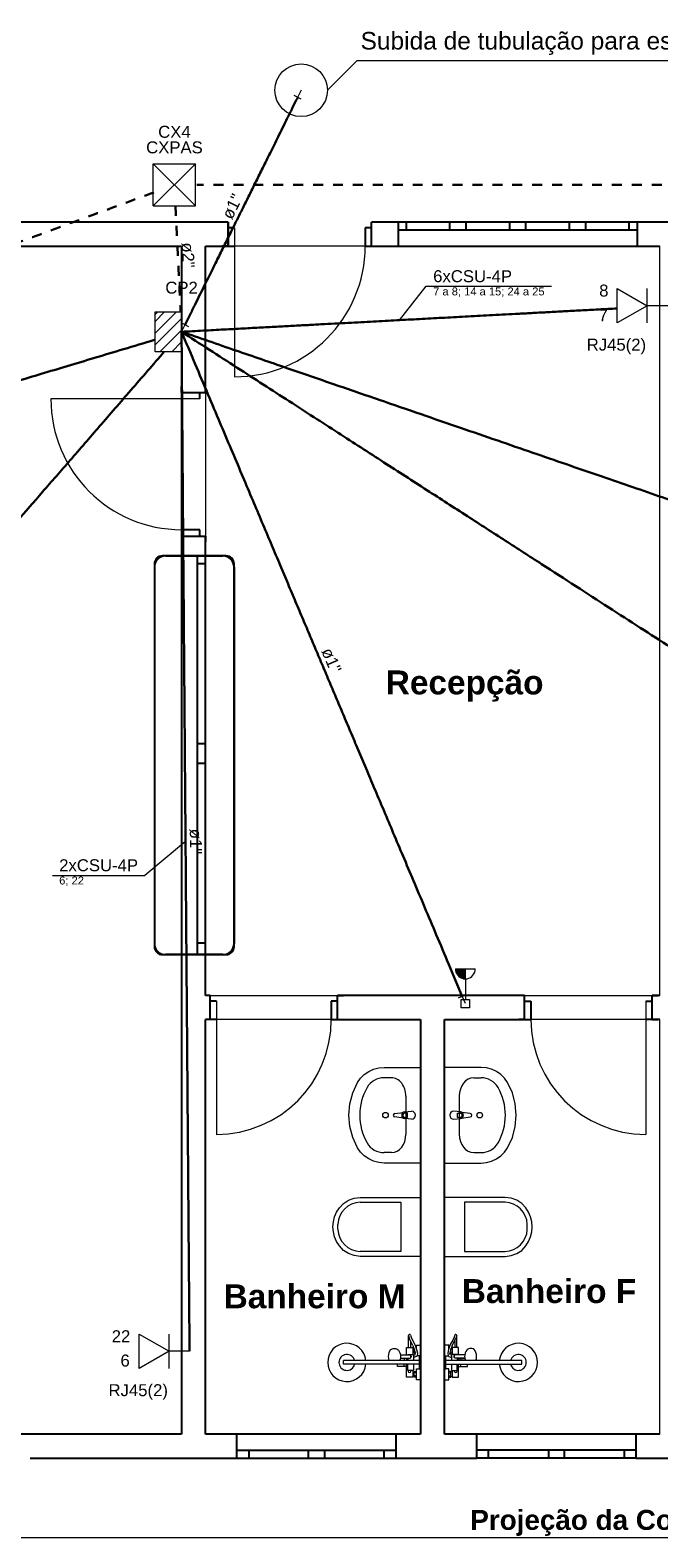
# Model space of a CAD drawing. Header units: millimetres. Extents: x 55082 to 85113, y -5867 to -946.
# Tile 63 of 77: x 80461 to 80855, y -5318 to -4373. Entities that reach past the tile are written whole.
import ezdxf

# ---------------------------------------------------------------- set-up
doc = ezdxf.new("R2010")
doc.units = ezdxf.units.MM
doc.header["$MEASUREMENT"] = 0
doc.linetypes.add('JIS_02_1.2', pattern=[0.25, 0.125, -0.125])
for name, color, linetype, lineweight in [('CE-Condutos', 5, 'Continuous', 30), ('CE-Conexões', 9, 'Continuous', 5), ('CE-Textos conduto', 7, 'Continuous', 5), ('CE-Textos fios', 7, 'Continuous', 5), ('FINA', 8, 'Continuous', 5), ('HIDRO', 251, 'Continuous', 13), ('Nível 1', 7, 'Continuous', 5), ('P-SIMBOL', 5, 'Continuous', 20), ('Textos', 7, 'Continuous', 5)]:
    doc.layers.add(name, color=color, linetype=linetype, lineweight=lineweight)
doc.styles.add('Arial', font='arial.ttf')
doc.styles.add('ArialN', font='arialbd.ttf')

msp = doc.modelspace()

# ---------------------------------------------------------------- hatches: boundary and pattern name
at = {"layer": 'P-SIMBOL', "linetype": 'Continuous'}
msp.add_hatch(color=256, dxfattribs=at).paths.add_polyline_path([(80733.7, -4967.68), (80733.7, -4967.68), (80733.7, -4961.43), (80733.7, -4961.43), (80727.45, -4961.43), (80727.56, -4962.57), (80727.89, -4963.71), (80728.33, -4964.66), (80728.81, -4965.32), (80729.43, -4965.86), (80730.27, -4966.6), (80731.26, -4967.11), (80732.28, -4967.47)])

# ---------------------------------------------------------------- linework, layer by layer
for p, q in [((80584.87, -4493.18), (80170.68, -4493.18)), ((80584.87, -4493.18), (80581.17, -4493.18)), ((80584.87, -4508.18), (80584.87, -4493.18)), ((80584.87, -4493.18), (80584.87, -4508.18)), ((80588.87, -4496.68), (80584.87, -4496.68)), ((80674.87, -4496.68), (80670.87, -4496.68)), ((80670.87, -4496.68), (80670.87, -4508.18)), ((80674.87, -4508.18), (80674.87, -4493.18)), ((80674.87, -4508.18), (80674.87, -4493.18)), ((81548.83, -4493.18), (80674.87, -4493.18)), ((80691.51, -4493.18), (80691.51, -4508.18)), ((80691.51, -4493.18), (80691.51, -4508.18)), ((80841.51, -4498.18), (80691.51, -4498.18)), ((80696.51, -4493.18), (80696.51, -4498.18)), ((80724.01, -4498.18), (80724.01, -4493.18)), ((80734.01, -4493.18), (80734.01, -4498.18)), ((80761.51, -4498.18), (80761.51, -4493.18)), ((80771.51, -4493.18), (80771.51, -4498.18)), ((80799.01, -4498.18), (80799.01, -4493.18)), ((80809.01, -4493.18), (80809.01, -4498.18)), ((80836.51, -4498.18), (80836.51, -4493.18)), ((80841.51, -4493.18), (80841.51, -4508.18)), ((80841.51, -4493.18), (80841.51, -4508.18)), ((80555.64, -4508.18), (80555.64, -4604.04)), ((80570.64, -4600.04), (80570.64, -4508.18)), ((80584.87, -4508.18), (80581.17, -4508.18)), ((80670.92, -4508.18), (80841.51, -4508.18)), ((80674.87, -4508.18), (80678.57, -4508.18)), ((80555.64, -4600.04), (80555.64, -4596.34)), ((80555.64, -4600.04), (80570.64, -4600.04)), ((80555.64, -4600.04), (80570.64, -4600.04)), ((80567.14, -4604.04), (80567.14, -4600.04)), ((80570.64, -4600.04), (80570.64, -4596.34)), ((80567.14, -4686.04), (80555.64, -4686.04)), ((80555.64, -4686.04), (80555.64, -4702.55)), ((80567.14, -4690.04), (80567.14, -4686.04)), ((80555.64, -4690.04), (80555.64, -4693.74)), ((80555.64, -4690.04), (80570.64, -4690.04)), ((80555.64, -4690.04), (80570.64, -4690.04)), ((80570.64, -4690.04), (80570.64, -4693.74)), ((80545.61, -4702.5), (80581.61, -4702.5)), ((80570.64, -4702.55), (80555.64, -4702.55)), ((80570.64, -4702.55), (80555.64, -4702.55)), ((80555.64, -4702.55), (80555.64, -5253.18)), ((80565.64, -4952.55), (80565.64, -4702.55)), ((80570.64, -4707.55), (80565.64, -4707.55)), ((80538.61, -4709.5), (80538.61, -4945.5)), ((80588.61, -4709.5), (80588.61, -4945.5)), ((80565.64, -4820.05), (80570.64, -4820.05)), ((80570.64, -4832.55), (80565.64, -4832.55)), ((80581.61, -4952.5), (80545.61, -4952.5)), ((80570.64, -4952.55), (80555.64, -4952.55)), ((80570.64, -4952.55), (80555.64, -4952.55)), ((80565.64, -4945.05), (80570.64, -4945.05)), ((80573.58, -4978.18), (80570.64, -4978.18)), ((80573.58, -4978.18), (80570.64, -4978.18)), ((80573.58, -4993.18), (80573.58, -4978.18)), ((80573.58, -4993.18), (80573.58, -4978.18)), ((80577.58, -4981.68), (80573.58, -4981.68)), ((80653.58, -4981.68), (80649.58, -4981.68)), ((80649.58, -4981.68), (80649.58, -4993.18)), ((80653.58, -4978.18), (80657.28, -4978.18)), ((80653.58, -4993.18), (80653.58, -4978.18)), ((80653.58, -4993.18), (80653.58, -4978.18)), ((80770.81, -4978.18), (80653.58, -4978.18)), ((80770.86, -4978.18), (80767.16, -4978.18)), ((80770.86, -4993.18), (80770.86, -4978.18)), ((80770.86, -4993.18), (80770.86, -4978.18)), ((80770.86, -4981.68), (80774.86, -4981.68)), ((80774.86, -4981.68), (80774.86, -4993.18)), ((80846.86, -4981.68), (80850.86, -4981.68)), ((80850.86, -4978.18), (80854.56, -4978.18)), ((80850.86, -4993.18), (80850.86, -4978.18)), ((80850.86, -4993.18), (80850.86, -4978.18)), ((80573.58, -4993.18), (80570.64, -4993.18)), ((80577.58, -4993.18), (80570.64, -4993.18)), ((80649.58, -4993.18), (80705.64, -4993.18)), ((80653.58, -4993.18), (80657.28, -4993.18)), ((80770.86, -4993.18), (80767.16, -4993.18)), ((80855.64, -4993.18), (80846.86, -4993.18)), ((80850.86, -4993.18), (80854.56, -4993.18)), ((80555.64, -5253.18), (80105.64, -5253.18)), ((80705.64, -5253.18), (80570.64, -5253.18)), ((80590.27, -5268.18), (80590.27, -5253.18)), ((80590.27, -5268.18), (80590.27, -5253.18)), ((80690.27, -5268.18), (80690.27, -5253.18)), ((80690.27, -5268.18), (80690.27, -5253.18)), ((80740.8, -5268.18), (80740.8, -5253.18)), ((80840.8, -5253.18), (80740.8, -5253.18)), ((80740.8, -5268.18), (80740.8, -5253.18)), ((80840.8, -5268.18), (80840.8, -5253.18)), ((80840.8, -5268.18), (80840.8, -5253.18)), ((80590.27, -5263.18), (80690.27, -5263.18)), ((80597.77, -5263.18), (80597.77, -5268.18)), ((80635.27, -5268.18), (80635.27, -5263.18)), ((80645.27, -5263.18), (80645.27, -5268.18)), ((80682.77, -5268.18), (80682.77, -5263.18)), ((80840.8, -5263.18), (80740.8, -5263.18)), ((80748.3, -5268.18), (80748.3, -5263.18)), ((80785.8, -5263.18), (80785.8, -5268.18)), ((80795.8, -5268.18), (80795.8, -5263.18)), ((80833.3, -5263.18), (80833.3, -5268.18)), ((80590.27, -5268.18), (80740.8, -5268.18)), ((80840.8, -5268.18), (80740.8, -5268.18))]:
    msp.add_line(p, q)
for points in [[(80430.68, -4508.18), (80555.64, -4508.18)], [(80570.64, -4508.18), (80588.87, -4508.18)], [(80841.51, -4508.18), (80855.64, -4508.18)], [(80570.64, -4702.55), (80570.64, -4690.04)], [(80570.64, -4978.18), (80570.64, -4702.55)], [(80855.64, -4978.18), (80850.86, -4978.18)], [(80570.64, -5253.18), (80570.64, -4993.18)], [(80705.64, -4993.18), (80705.64, -5253.18)], [(80720.64, -5253.18), (80720.64, -4993.18)], [(80720.64, -4993.18), (80774.86, -4993.18)], [(80740.8, -5253.18), (80720.64, -5253.18)], [(80855.64, -5253.18), (80840.8, -5253.18)], [(80460.64, -5268.18), (80590.27, -5268.18)], [(80840.8, -5268.18), (80932.9, -5268.18)]]:
    msp.add_lwpolyline(points)
msp.add_lwpolyline([(80538.61, -4707.5), (80538.61, -4947.5, 0.414214), (80543.61, -4952.5), (80543.61, -4952.5), (80583.61, -4952.5, 0.414214), (80588.61, -4947.5), (80588.61, -4947.5), (80588.61, -4707.5, 0.414214), (80583.61, -4702.5), (80583.61, -4702.5), (80543.61, -4702.5, 0.414214), (80538.61, -4707.5), (80538.61, -4707.5)], format="xyb")
for centre, start, end in [((80545.61, -4709.5), 90, 180), ((80581.61, -4709.5), 0, 90), ((80545.61, -4945.5), 180, 270), ((80581.61, -4945.5), 270, 0)]:
    msp.add_arc(centre, 7, start, end)
at = {"layer": 'CE-Condutos', "linetype": 'Continuous', "ltscale": 50}
for points in [[(80557.85, -4557.5), (80561.2, -4550.74), (80564.35, -4544.39), (80567.3, -4538.43), (80570.08, -4532.82), (80572.69, -4527.54), (80575.16, -4522.57), (80577.5, -4517.85), (80579.71, -4513.38), (80581.83, -4509.12), (80583.85, -4505.03), (80585.8, -4501.09), (80587.7, -4497.27), (80589.54, -4493.54), (80591.36, -4489.87), (80593.17, -4486.24), (80594.97, -4482.6), (80596.79, -4478.93), (80598.64, -4475.2), (80600.53, -4471.38), (80602.48, -4467.44), (80604.51, -4463.35), (80606.62, -4459.09), (80608.84, -4454.62), (80611.17, -4449.91), (80613.64, -4444.93), (80616.25, -4439.65), (80619.03, -4434.04), (80621.99, -4428.08), (80625.13, -4421.73), (80628.49, -4414.97)], [(80555.64, -4561.96), (80569.33, -4561.23), (80582.2, -4560.54), (80594.31, -4559.89), (80605.7, -4559.28), (80616.45, -4558.7), (80626.59, -4558.16), (80636.18, -4557.65), (80645.27, -4557.16), (80653.93, -4556.7), (80662.2, -4556.26), (80670.13, -4555.83), (80677.79, -4555.42), (80685.22, -4555.03), (80692.47, -4554.64), (80699.61, -4554.25), (80706.68, -4553.88), (80713.74, -4553.5), (80720.85, -4553.12), (80728.05, -4552.73), (80735.4, -4552.34), (80742.96, -4551.94), (80750.77, -4551.52), (80758.89, -4551.08), (80767.38, -4550.63), (80776.29, -4550.15), (80785.67, -4549.65), (80795.58, -4549.12), (80806.06, -4548.56), (80817.18, -4547.96), (80828.99, -4547.33)], [(80555.64, -4561.96), (80555.88, -4592.88), (80556.11, -4621.81), (80556.32, -4648.89), (80556.52, -4674.27), (80556.7, -4698.09), (80556.88, -4720.49), (80557.05, -4741.61), (80557.2, -4761.59), (80557.35, -4780.58), (80557.49, -4798.71), (80557.63, -4816.14), (80557.76, -4832.99), (80557.89, -4849.42), (80558.01, -4865.57), (80558.14, -4881.57), (80558.27, -4897.58), (80558.39, -4913.73), (80558.52, -4930.16), (80558.65, -4947.01), (80558.79, -4964.44), (80558.93, -4982.57), (80559.08, -5001.56), (80559.23, -5021.54), (80559.4, -5042.66), (80559.58, -5065.06), (80559.76, -5088.87), (80559.96, -5114.25), (80560.17, -5141.34), (80560.4, -5170.27), (80560.64, -5201.19)], [(80555.64, -4561.96), (80590.55, -4584.47), (80623.24, -4605.55), (80653.87, -4625.3), (80682.59, -4643.82), (80709.56, -4661.21), (80734.94, -4677.57), (80758.88, -4693.01), (80781.54, -4707.62), (80803.07, -4721.51), (80823.64, -4734.77), (80843.39, -4747.51), (80862.5, -4759.82), (80881.1, -4771.82), (80899.37, -4783.6), (80917.45, -4795.26), (80935.5, -4806.9), (80953.68, -4818.62), (80972.14, -4830.53), (80991.05, -4842.72), (81010.56, -4855.3), (81030.82, -4868.36), (81051.99, -4882.02), (81074.24, -4896.36), (81097.71, -4911.49), (81122.55, -4927.51), (81148.94, -4944.53), (81177.03, -4962.64), (81206.96, -4981.94), (81238.9, -5002.54), (81273.01, -5024.53)], [(80555.64, -4561.96), (80589.75, -4573.7), (80621.68, -4584.68), (80651.58, -4594.97), (80679.6, -4604.61), (80705.91, -4613.67), (80730.65, -4622.18), (80753.99, -4630.21), (80776.07, -4637.81), (80797.05, -4645.03), (80817.09, -4651.93), (80836.35, -4658.55), (80854.97, -4664.96), (80873.12, -4671.2), (80890.94, -4677.34), (80908.6, -4683.41), (80926.25, -4689.49), (80944.05, -4695.61), (80962.14, -4701.84), (80980.69, -4708.22), (80999.85, -4714.81), (81019.78, -4721.67), (81040.63, -4728.84), (81062.55, -4736.39), (81085.71, -4744.36), (81110.26, -4752.8), (81136.34, -4761.78), (81164.13, -4771.34), (81193.77, -4781.54), (81225.41, -4792.43), (81259.22, -4804.06)], [(80555.64, -4561.96), (80564.19, -4582.19), (80572.2, -4601.13), (80579.7, -4618.87), (80586.73, -4635.5), (80593.33, -4651.11), (80599.53, -4665.8), (80605.39, -4679.65), (80610.93, -4692.76), (80616.2, -4705.22), (80621.23, -4717.12), (80626.06, -4728.55), (80630.73, -4739.61), (80635.29, -4750.38), (80639.76, -4760.95), (80644.19, -4771.43), (80648.61, -4781.89), (80653.07, -4792.44), (80657.6, -4803.16), (80662.24, -4814.15), (80667.04, -4825.49), (80672.02, -4837.28), (80677.23, -4849.61), (80682.71, -4862.57), (80688.49, -4876.25), (80694.62, -4890.75), (80701.13, -4906.15), (80708.06, -4922.55), (80715.46, -4940.04), (80723.35, -4958.71), (80731.78, -4978.65)], [(80544.82, -4574.42), (80523.84, -4598.59), (80504.18, -4621.23), (80485.76, -4642.45), (80468.46, -4662.37), (80452.2, -4681.1), (80436.89, -4698.74), (80422.41, -4715.42), (80408.68, -4731.23), (80395.6, -4746.3), (80383.07, -4760.72), (80371.01, -4774.62), (80359.3, -4788.11), (80347.86, -4801.28), (80336.59, -4814.27), (80325.39, -4827.17), (80314.17, -4840.09), (80302.83, -4853.16), (80291.27, -4866.47), (80279.4, -4880.14), (80267.12, -4894.29), (80254.33, -4909.01), (80240.94, -4924.43), (80226.86, -4940.66), (80211.98, -4957.79), (80196.21, -4975.96), (80179.46, -4995.26), (80161.62, -5015.8), (80142.6, -5037.71), (80122.31, -5061.08), (80100.64, -5086.04)], [(80538.64, -4567.06), (80519.23, -4572.88), (80500.98, -4578.35), (80483.8, -4583.5), (80467.61, -4588.35), (80452.34, -4592.94), (80437.9, -4597.27), (80424.2, -4601.37), (80411.19, -4605.28), (80398.76, -4609), (80386.84, -4612.58), (80375.36, -4616.02), (80364.22, -4619.36), (80353.36, -4622.62), (80342.68, -4625.82), (80332.12, -4628.98), (80321.59, -4632.14), (80311.01, -4635.32), (80300.3, -4638.53), (80289.37, -4641.8), (80278.16, -4645.17), (80266.58, -4648.64), (80254.54, -4652.25), (80241.98, -4656.02), (80228.8, -4659.97), (80214.94, -4664.12), (80200.3, -4668.51), (80184.81, -4673.16), (80168.39, -4678.08), (80150.95, -4683.31), (80132.43, -4688.87)]]:
    msp.add_spline(points, degree=3, dxfattribs=at)
at = {"layer": 'CE-Condutos', "linetype": 'JIS_02_1.2', "ltscale": 50}
for points in [[(83344.41, -4469.81), (83210.4, -4469.81), (83084.95, -4469.81), (82967.44, -4469.81), (82857.28, -4469.81), (82753.84, -4469.81), (82656.51, -4469.81), (82564.68, -4469.81), (82477.75, -4469.81), (82395.09, -4469.81), (82316.11, -4469.81), (82240.18, -4469.81), (82166.7, -4469.81), (82095.05, -4469.81), (82024.62, -4469.81), (81954.81, -4469.81), (81885, -4469.81), (81814.57, -4469.81), (81742.92, -4469.81), (81669.44, -4469.81), (81593.51, -4469.81), (81514.53, -4469.81), (81431.87, -4469.81), (81344.94, -4469.81), (81253.11, -4469.81), (81155.78, -4469.81), (81052.34, -4469.81), (80942.18, -4469.81), (80824.67, -4469.81), (80699.22, -4469.81), (80565.21, -4469.81)], [(80538.23, -4474.58), (80497.71, -4489.52), (80459.74, -4503.51), (80424.14, -4516.64), (80390.72, -4528.95), (80359.32, -4540.53), (80329.73, -4551.43), (80301.78, -4561.73), (80275.3, -4571.5), (80250.09, -4580.79), (80225.97, -4589.68), (80202.76, -4598.23), (80180.28, -4606.52), (80158.35, -4614.6), (80136.79, -4622.55), (80115.41, -4630.43), (80094.02, -4638.31), (80072.46, -4646.26), (80050.53, -4654.34), (80028.05, -4662.63), (80004.84, -4671.18), (79980.73, -4680.07), (79955.51, -4689.36), (79929.03, -4699.12), (79901.08, -4709.42), (79871.5, -4720.33), (79840.09, -4731.9), (79806.67, -4744.22), (79771.07, -4757.34), (79733.1, -4771.34), (79692.58, -4786.27)], [(80551.83, -4483.09), (80551.96, -4485.98), (80552.1, -4488.72), (80552.22, -4491.33), (80552.34, -4493.82), (80552.46, -4496.2), (80552.57, -4498.48), (80552.68, -4500.66), (80552.78, -4502.77), (80552.88, -4504.8), (80552.97, -4506.78), (80553.06, -4508.7), (80553.16, -4510.59), (80553.25, -4512.45), (80553.33, -4514.29), (80553.42, -4516.11), (80553.51, -4517.94), (80553.6, -4519.79), (80553.69, -4521.65), (80553.78, -4523.54), (80553.88, -4525.48), (80553.97, -4527.47), (80554.07, -4529.52), (80554.17, -4531.65), (80554.28, -4533.86), (80554.39, -4536.16), (80554.51, -4538.57), (80554.63, -4541.08), (80554.76, -4543.73), (80554.89, -4546.5), (80555.03, -4549.43)]]:
    msp.add_spline(points, degree=3, dxfattribs=at)
at = {"layer": 'CE-Conexões'}
for p, q in [((80630.71, -4416.1), (80626.23, -4413.88)), ((80630.69, -4410.51), (80628.47, -4414.99)), ((80555.62, -4556.37), (80560.1, -4558.59)), ((80555.64, -4561.96), (80557.86, -4557.48)), ((80729.45, -4979.55), (80734.05, -4977.61)), ((80733.7, -4983.18), (80731.75, -4978.58))]:
    msp.add_line(p, q, dxfattribs=at)
at = {"layer": 'CE-Textos fios'}
for p, q in [((80692.28, -4554.65), (80709.21, -4533.43)), ((80709.21, -4533.43), (80787.66, -4533.43)), ((80558.14, -4881.57), (80532.64, -4902.79)), ((80474.57, -4902.79), (80532.64, -4902.79))]:
    msp.add_line(p, q, dxfattribs=at)
at = {"layer": 'FINA'}
for p, q in [((80588.87, -4496.68), (80588.87, -4590.18)), ((80567.14, -4604.04), (80473.64, -4604.04)), ((80577.58, -4981.68), (80577.58, -5065.18)), ((80846.86, -4981.68), (80846.86, -5065.18))]:
    msp.add_line(p, q, dxfattribs=at)
for points in [[(80105.64, -4508.18), (80105.64, -5253.18), (80555.64, -5253.18), (80555.64, -4508.18)], [(80570.64, -4508.18), (80570.64, -4978.18), (80855.64, -4978.18), (80855.64, -4508.18)], [(80570.64, -4993.18), (80570.64, -5253.18), (80705.64, -5253.18), (80705.64, -4993.18)], [(80720.64, -4993.18), (80720.64, -5253.18), (80855.64, -5253.18), (80855.64, -4993.18)]]:
    msp.add_lwpolyline(points, close=True, dxfattribs=at)
msp.add_lwpolyline([(83900.64, -5268.18), (83900.64, -5318.18), (80090.64, -5318.18), (80090.64, -5268.18)], dxfattribs=at)
for centre, radius, start, end in [((80588.87, -4508.18), 82, 270, 0), ((80555.64, -4604.04), 82, 180, 270), ((80577.58, -4993.18), 72, 270, 0), ((80846.86, -4993.18), 72, 180, 270)]:
    msp.add_arc(centre, radius, start, end, dxfattribs=at)
at = {"layer": 'HIDRO', "linetype": 'Continuous', "lineweight": 0}
for p, q in [((80667.95, -5029.97), (80670.3, -5027.63)), ((80670.3, -5027.63), (80673.04, -5025.73)), ((80673.04, -5025.73), (80676.09, -5024.33)), ((80676.09, -5024.33), (80679.36, -5023.47)), ((80679.36, -5023.47), (80682.73, -5023.18)), ((80682.73, -5023.18), (80705.64, -5023.18)), ((80705.64, -5023.18), (80705.64, -5083.18)), ((80743.55, -5023.18), (80720.64, -5023.18)), ((80720.64, -5023.18), (80720.64, -5083.18)), ((80746.92, -5023.47), (80743.55, -5023.18)), ((80750.19, -5024.33), (80746.92, -5023.47)), ((80753.24, -5025.73), (80750.19, -5024.33)), ((80755.98, -5027.63), (80753.24, -5025.73)), ((80758.33, -5029.97), (80755.98, -5027.63)), ((80663.09, -5039.19), (80666.08, -5032.67)), ((80666.08, -5032.67), (80667.95, -5029.97)), ((80687.31, -5029.71), (80682.73, -5029.71)), ((80738.97, -5029.71), (80743.55, -5029.71)), ((80760.2, -5032.67), (80758.33, -5029.97)), ((80763.19, -5039.19), (80760.2, -5032.67)), ((80660.64, -5053.18), (80661.26, -5046.09)), ((80661.26, -5046.09), (80663.09, -5039.19)), ((80696.41, -5041.3), (80696.41, -5065.07)), ((80729.87, -5041.3), (80729.87, -5065.07)), ((80765.02, -5046.09), (80763.19, -5039.19)), ((80765.64, -5053.18), (80765.02, -5046.09)), ((80661.26, -5060.28), (80660.64, -5053.18)), ((80689.47, -5052.07), (80694.76, -5051.41)), ((80694.76, -5054.96), (80689.47, -5054.29)), ((80695.71, -5051.08), (80699.91, -5050.68)), ((80699.91, -5055.68), (80695.71, -5055.28)), ((80697.42, -5051.82), (80695.93, -5051.82)), ((80695.93, -5054.54), (80697.42, -5054.54)), ((80697.42, -5054.54), (80697.42, -5051.82)), ((80730.57, -5051.08), (80726.37, -5050.68)), ((80726.37, -5055.68), (80730.57, -5055.28)), ((80728.86, -5051.82), (80730.35, -5051.82)), ((80728.86, -5054.54), (80728.86, -5051.82)), ((80730.35, -5054.54), (80728.86, -5054.54)), ((80736.81, -5052.07), (80731.52, -5051.41)), ((80731.52, -5054.96), (80736.81, -5054.29)), ((80765.02, -5060.28), (80765.64, -5053.18)), ((80663.09, -5067.18), (80661.26, -5060.28)), ((80763.19, -5067.18), (80765.02, -5060.28)), ((80666.08, -5073.7), (80663.09, -5067.18)), ((80667.95, -5076.4), (80666.08, -5073.7)), ((80670.3, -5078.74), (80667.95, -5076.4)), ((80755.98, -5078.74), (80758.33, -5076.4)), ((80758.33, -5076.4), (80760.2, -5073.7)), ((80760.2, -5073.7), (80763.19, -5067.18)), ((80673.04, -5080.63), (80670.3, -5078.74)), ((80676.09, -5082.04), (80673.04, -5080.63)), ((80679.36, -5082.89), (80676.09, -5082.04)), ((80682.73, -5083.18), (80679.36, -5082.89)), ((80687.31, -5076.66), (80682.73, -5076.66)), ((80705.64, -5083.18), (80682.73, -5083.18)), ((80720.64, -5083.18), (80743.55, -5083.18)), ((80738.97, -5076.66), (80743.55, -5076.66)), ((80743.55, -5083.18), (80746.92, -5082.89)), ((80746.92, -5082.89), (80750.19, -5082.04)), ((80750.19, -5082.04), (80753.24, -5080.63)), ((80753.24, -5080.63), (80755.98, -5078.74)), ((80663.91, -5105.12), (80667.64, -5104.68)), ((80667.64, -5104.68), (80705.64, -5104.68)), ((80705.64, -5104.68), (80705.64, -5141.68)), ((80758.64, -5104.68), (80720.64, -5104.68)), ((80720.64, -5104.68), (80720.64, -5141.68)), ((80762.37, -5105.12), (80758.64, -5104.68)), ((80651.67, -5116.86), (80652.92, -5113.9)), ((80652.92, -5113.9), (80654.64, -5111.18)), ((80654.64, -5111.18), (80657.23, -5108.46)), ((80657.23, -5108.46), (80660.37, -5106.4)), ((80660.37, -5106.4), (80663.91, -5105.12)), ((80667.65, -5107.68), (80693.15, -5107.68)), ((80693.15, -5107.68), (80693.15, -5138.69)), ((80758.63, -5107.68), (80733.13, -5107.68)), ((80733.13, -5107.68), (80733.13, -5138.69)), ((80765.91, -5106.4), (80762.37, -5105.12)), ((80769.05, -5108.46), (80765.91, -5106.4)), ((80771.64, -5111.18), (80769.05, -5108.46)), ((80773.36, -5113.9), (80771.64, -5111.18)), ((80774.61, -5116.86), (80773.36, -5113.9)), ((80650.64, -5123.18), (80650.9, -5119.98)), ((80650.9, -5126.39), (80650.64, -5123.18)), ((80650.9, -5119.98), (80651.67, -5116.86)), ((80653.72, -5124.74), (80653.72, -5121.62)), ((80772.56, -5124.74), (80772.56, -5121.62)), ((80775.38, -5119.98), (80774.61, -5116.86)), ((80775.64, -5123.18), (80775.38, -5119.98)), ((80775.38, -5126.39), (80775.64, -5123.18)), ((80651.67, -5129.51), (80650.9, -5126.39)), ((80652.92, -5132.47), (80651.67, -5129.51)), ((80654.64, -5135.18), (80652.92, -5132.47)), ((80771.64, -5135.18), (80773.36, -5132.47)), ((80773.36, -5132.47), (80774.61, -5129.51)), ((80774.61, -5129.51), (80775.38, -5126.39)), ((80657.23, -5137.91), (80654.64, -5135.18)), ((80660.37, -5139.97), (80657.23, -5137.91)), ((80663.91, -5141.25), (80660.37, -5139.97)), ((80667.64, -5141.68), (80663.91, -5141.25)), ((80705.64, -5141.68), (80667.64, -5141.68)), ((80693.15, -5138.69), (80667.65, -5138.69)), ((80720.64, -5141.68), (80758.64, -5141.68)), ((80733.13, -5138.69), (80758.63, -5138.69)), ((80758.64, -5141.68), (80762.37, -5141.25)), ((80762.37, -5141.25), (80765.91, -5139.97)), ((80765.91, -5139.97), (80769.05, -5137.91)), ((80769.05, -5137.91), (80771.64, -5135.18)), ((80696.84, -5198.88), (80700.84, -5198.88)), ((80696.84, -5203.46), (80696.84, -5198.88)), ((80697.99, -5198.88), (80697.99, -5191.28)), ((80698.02, -5191.49), (80697.99, -5191.28)), ((80698.02, -5191.49), (80698.46, -5192.84)), ((80699.35, -5194.88), (80698.46, -5192.84)), ((80699.26, -5191.08), (80699.68, -5192.37)), ((80699.29, -5194.74), (80699.29, -5198.88)), ((80700.84, -5197.49), (80699.35, -5194.88)), ((80699.68, -5192.37), (80700.51, -5194.29)), ((80700.51, -5194.29), (80702.03, -5196.96)), ((80700.84, -5197.49), (80701.88, -5200.44)), ((80700.84, -5198.88), (80700.84, -5203.18)), ((80700.84, -5199.28), (80701.48, -5199.28)), ((80702.03, -5196.96), (80703.14, -5200.08)), ((80702.71, -5198.88), (80703.04, -5198.88)), ((80703.04, -5197.28), (80705.64, -5197.28)), ((80703.04, -5199.81), (80703.04, -5197.28)), ((80705.64, -5197.28), (80705.64, -5204.08)), ((80723.24, -5197.28), (80720.64, -5197.28)), ((80720.64, -5197.28), (80720.64, -5204.08)), ((80724.25, -5196.96), (80723.14, -5200.08)), ((80723.24, -5199.81), (80723.24, -5197.28)), ((80723.57, -5198.88), (80723.24, -5198.88)), ((80725.77, -5194.29), (80724.25, -5196.96)), ((80725.44, -5197.49), (80724.4, -5200.44)), ((80725.44, -5199.28), (80724.8, -5199.28)), ((80725.44, -5197.49), (80726.93, -5194.88)), ((80725.44, -5198.88), (80725.44, -5203.18)), ((80729.44, -5198.88), (80725.44, -5198.88)), ((80726.6, -5192.37), (80725.77, -5194.29)), ((80727.02, -5191.08), (80726.6, -5192.37)), ((80726.93, -5194.88), (80727.82, -5192.84)), ((80726.99, -5194.74), (80726.99, -5198.88)), ((80728.26, -5191.49), (80727.82, -5192.84)), ((80728.26, -5191.49), (80728.29, -5191.28)), ((80728.29, -5198.88), (80728.29, -5191.28)), ((80729.44, -5203.46), (80729.44, -5198.88)), ((80704.84, -5206.98), (80657.14, -5206.98)), ((80657.14, -5209.38), (80657.14, -5206.98)), ((80685.55, -5204.48), (80685.65, -5203.19)), ((80685.65, -5205.78), (80685.55, -5204.48)), ((80685.65, -5203.19), (80685.94, -5201.98)), ((80685.94, -5206.98), (80685.65, -5205.78)), ((80685.94, -5201.98), (80686.39, -5200.95)), ((80686.39, -5200.95), (80686.99, -5200.15)), ((80686.99, -5200.15), (80687.68, -5199.65)), ((80687.68, -5199.65), (80688.42, -5199.48)), ((80688.42, -5199.48), (80689.48, -5199.48)), ((80689.48, -5199.48), (80689.8, -5199.54)), ((80689.8, -5199.54), (80690.54, -5199.7)), ((80690.54, -5199.7), (80690.81, -5199.85)), ((80690.81, -5199.85), (80691.48, -5200.33)), ((80691.4, -5206.98), (80691.41, -5206.98)), ((80691.48, -5200.33), (80691.66, -5200.53)), ((80691.66, -5200.53), (80692.2, -5201.26)), ((80692.2, -5201.26), (80692.62, -5202.2)), ((80692.62, -5206.76), (80692.52, -5206.98)), ((80692.62, -5202.2), (80692.76, -5202.72)), ((80692.76, -5206.25), (80692.62, -5206.76)), ((80692.76, -5202.72), (80692.96, -5203.57)), ((80692.96, -5205.4), (80692.76, -5206.25)), ((80692.81, -5206.98), (80692.81, -5206.98)), ((80696.84, -5205.69), (80692.89, -5205.69)), ((80692.91, -5203.38), (80694.73, -5203.43)), ((80692.91, -5205.59), (80694.73, -5205.53)), ((80692.96, -5203.57), (80693.03, -5204.48)), ((80693.03, -5204.48), (80692.96, -5205.4)), ((80694.73, -5203.43), (80698.96, -5203.48)), ((80694.73, -5205.53), (80698.96, -5205.48)), ((80695.34, -5205.69), (80695.34, -5206.98)), ((80696.84, -5205.51), (80696.84, -5206.98)), ((80697.64, -5203.18), (80697.64, -5203.47)), ((80697.64, -5203.18), (80701.24, -5203.18)), ((80697.64, -5205.5), (80697.64, -5206.98)), ((80699.12, -5203.51), (80698.96, -5203.48)), ((80698.96, -5205.48), (80699.12, -5205.46)), ((80699.27, -5203.58), (80699.12, -5203.51)), ((80699.12, -5205.46), (80699.27, -5205.39)), ((80699.41, -5203.69), (80699.27, -5203.58)), ((80699.27, -5205.39), (80699.41, -5205.28)), ((80699.51, -5203.83), (80699.41, -5203.69)), ((80699.41, -5205.28), (80699.51, -5205.13)), ((80699.57, -5204), (80699.51, -5203.83)), ((80699.51, -5205.13), (80699.57, -5204.97)), ((80699.56, -5203.98), (80699.68, -5204.23)), ((80699.56, -5203.98), (80699.56, -5203.98)), ((80699.68, -5204.74), (80699.56, -5204.98)), ((80699.56, -5204.98), (80699.56, -5204.99)), ((80699.59, -5204.18), (80699.57, -5204)), ((80699.57, -5204.97), (80699.59, -5204.78)), ((80699.59, -5204.78), (80699.59, -5204.18)), ((80699.68, -5204.23), (80699.72, -5204.48)), ((80699.72, -5204.48), (80699.68, -5204.74)), ((80701.64, -5202.08), (80700.84, -5202.08)), ((80701.24, -5203.18), (80701.24, -5205.12)), ((80701.24, -5203.74), (80702.14, -5203.37)), ((80703.02, -5204.4), (80701.24, -5205.14)), ((80701.24, -5205.14), (80701.24, -5206.98)), ((80701.64, -5202.48), (80701.64, -5199.75)), ((80701.65, -5199.78), (80701.64, -5199.78)), ((80702.11, -5201.58), (80701.64, -5201.58)), ((80702.28, -5202.48), (80701.64, -5202.48)), ((80701.88, -5200.44), (80702.25, -5202.35)), ((80702.14, -5203.37), (80702.28, -5202.51)), ((80702.25, -5202.35), (80702.28, -5202.51)), ((80703.13, -5204.34), (80703.02, -5204.4)), ((80703.09, -5199.97), (80703.09, -5199.97)), ((80703.22, -5204.25), (80703.13, -5204.34)), ((80703.14, -5200.08), (80703.59, -5202.47)), ((80703.29, -5204.15), (80703.22, -5204.25)), ((80703.34, -5204.03), (80703.29, -5204.15)), ((80705.64, -5204.08), (80703.32, -5204.08)), ((80703.37, -5203.91), (80703.34, -5204.03)), ((80703.58, -5202.59), (80703.37, -5203.91)), ((80703.59, -5202.47), (80703.58, -5202.59)), ((80704.84, -5212.18), (80704.84, -5204.18)), ((80704.84, -5204.18), (80705.64, -5204.18)), ((80705.64, -5204.18), (80705.64, -5212.18)), ((80720.64, -5204.08), (80722.96, -5204.08)), ((80721.44, -5204.18), (80720.64, -5204.18)), ((80720.64, -5204.18), (80720.64, -5212.18)), ((80721.44, -5212.18), (80721.44, -5204.18)), ((80769.14, -5206.98), (80721.44, -5206.98)), ((80723.14, -5200.08), (80722.69, -5202.47)), ((80722.69, -5202.47), (80722.7, -5202.59)), ((80722.7, -5202.59), (80722.91, -5203.91)), ((80722.91, -5203.91), (80722.94, -5204.03)), ((80722.94, -5204.03), (80722.99, -5204.15)), ((80722.99, -5204.15), (80723.06, -5204.25)), ((80723.06, -5204.25), (80723.15, -5204.34)), ((80723.15, -5204.34), (80723.26, -5204.4)), ((80723.19, -5199.97), (80723.19, -5199.97)), ((80723.26, -5204.4), (80725.04, -5205.14)), ((80724.03, -5202.35), (80724, -5202.51)), ((80724, -5202.48), (80724.64, -5202.48)), ((80724.14, -5203.37), (80724, -5202.51)), ((80724.4, -5200.44), (80724.03, -5202.35)), ((80725.04, -5203.74), (80724.14, -5203.37)), ((80724.17, -5201.58), (80724.64, -5201.58)), ((80724.63, -5199.78), (80724.64, -5199.78)), ((80724.64, -5202.48), (80724.64, -5199.75)), ((80724.64, -5202.08), (80725.44, -5202.08)), ((80728.64, -5203.18), (80725.04, -5203.18)), ((80725.04, -5203.18), (80725.04, -5205.12)), ((80725.04, -5205.14), (80725.04, -5206.98)), ((80726.6, -5204.23), (80726.56, -5204.48)), ((80726.56, -5204.48), (80726.6, -5204.74)), ((80726.72, -5203.98), (80726.6, -5204.23)), ((80726.6, -5204.74), (80726.72, -5204.98)), ((80726.69, -5204.18), (80726.71, -5204)), ((80726.69, -5204.78), (80726.69, -5204.18)), ((80726.71, -5204.97), (80726.69, -5204.78)), ((80726.71, -5204), (80726.77, -5203.83)), ((80726.72, -5204.99), (80726.71, -5204.97)), ((80726.72, -5203.98), (80726.72, -5203.98)), ((80726.72, -5204.98), (80726.72, -5204.99)), ((80726.77, -5205.13), (80726.72, -5204.99)), ((80726.77, -5203.83), (80726.87, -5203.69)), ((80726.87, -5205.28), (80726.77, -5205.13)), ((80726.87, -5203.69), (80727.01, -5203.58)), ((80727.01, -5205.39), (80726.87, -5205.28)), ((80727.01, -5203.58), (80727.16, -5203.51)), ((80727.16, -5205.46), (80727.01, -5205.39)), ((80727.16, -5203.51), (80727.32, -5203.48)), ((80727.32, -5205.48), (80727.16, -5205.46)), ((80731.55, -5203.43), (80727.32, -5203.48)), ((80731.55, -5205.53), (80727.32, -5205.48)), ((80728.64, -5203.18), (80728.64, -5203.47)), ((80728.64, -5205.5), (80728.64, -5206.98)), ((80729.44, -5205.51), (80729.44, -5206.98)), ((80729.44, -5205.69), (80733.39, -5205.69)), ((80730.94, -5205.69), (80730.94, -5206.98)), ((80733.37, -5203.38), (80731.55, -5203.43)), ((80733.37, -5205.59), (80731.55, -5205.53)), ((80733.32, -5203.57), (80733.25, -5204.48)), ((80733.25, -5204.48), (80733.32, -5205.4)), ((80733.52, -5202.72), (80733.32, -5203.57)), ((80733.32, -5205.4), (80733.52, -5206.25)), ((80733.47, -5206.98), (80733.47, -5206.98)), ((80733.66, -5202.2), (80733.52, -5202.72)), ((80733.52, -5206.25), (80733.66, -5206.76)), ((80734.08, -5201.26), (80733.66, -5202.2)), ((80733.66, -5206.76), (80733.76, -5206.98)), ((80734.62, -5200.53), (80734.08, -5201.26)), ((80734.8, -5200.33), (80734.62, -5200.53)), ((80735.47, -5199.85), (80734.8, -5200.33)), ((80734.88, -5206.98), (80734.87, -5206.98)), ((80735.74, -5199.7), (80735.47, -5199.85)), ((80736.48, -5199.54), (80735.74, -5199.7)), ((80736.8, -5199.48), (80736.48, -5199.54)), ((80737.86, -5199.48), (80736.8, -5199.48)), ((80738.6, -5199.65), (80737.86, -5199.48)), ((80739.29, -5200.15), (80738.6, -5199.65)), ((80739.89, -5200.95), (80739.29, -5200.15)), ((80740.34, -5201.98), (80739.89, -5200.95)), ((80740.63, -5203.19), (80740.34, -5201.98)), ((80740.34, -5206.98), (80740.63, -5205.78)), ((80740.73, -5204.48), (80740.63, -5203.19)), ((80740.63, -5205.78), (80740.73, -5204.48)), ((80769.14, -5209.38), (80769.14, -5206.98)), ((80704.84, -5209.38), (80657.14, -5209.38)), ((80691.14, -5210.68), (80691.14, -5209.38)), ((80696.84, -5210.68), (80691.14, -5210.68)), ((80695.34, -5210.68), (80695.34, -5209.38)), ((80696.84, -5217.48), (80696.84, -5209.38)), ((80700.84, -5217.48), (80696.84, -5217.48)), ((80697.64, -5213.18), (80697.64, -5209.38)), ((80701.24, -5213.18), (80697.64, -5213.18)), ((80700.84, -5213.18), (80700.84, -5217.48)), ((80700.84, -5214.28), (80701.64, -5214.28)), ((80701.64, -5217.08), (80700.84, -5217.08)), ((80701.24, -5209.38), (80701.24, -5213.18)), ((80701.64, -5217.48), (80701.64, -5213.88)), ((80701.64, -5213.88), (80703.04, -5213.88)), ((80703.04, -5214.78), (80701.64, -5214.78)), ((80703.04, -5216.58), (80701.64, -5216.58)), ((80703.04, -5217.48), (80701.64, -5217.48)), ((80703.04, -5219.08), (80703.04, -5212.28)), ((80703.04, -5212.28), (80705.64, -5212.28)), ((80705.64, -5212.18), (80704.84, -5212.18)), ((80705.64, -5212.28), (80705.64, -5219.08)), ((80720.64, -5212.18), (80721.44, -5212.18)), ((80723.24, -5212.28), (80720.64, -5212.28)), ((80720.64, -5212.28), (80720.64, -5219.08)), ((80721.44, -5209.38), (80769.14, -5209.38)), ((80723.24, -5219.08), (80723.24, -5212.28)), ((80724.64, -5213.88), (80723.24, -5213.88)), ((80723.24, -5214.78), (80724.64, -5214.78)), ((80723.24, -5216.58), (80724.64, -5216.58)), ((80723.24, -5217.48), (80724.64, -5217.48)), ((80724.64, -5217.48), (80724.64, -5213.88)), ((80725.44, -5214.28), (80724.64, -5214.28)), ((80724.64, -5217.08), (80725.44, -5217.08)), ((80725.04, -5209.38), (80725.04, -5213.18)), ((80725.04, -5213.18), (80728.64, -5213.18)), ((80725.44, -5213.18), (80725.44, -5217.48)), ((80725.44, -5217.48), (80729.44, -5217.48)), ((80728.64, -5213.18), (80728.64, -5209.38)), ((80729.44, -5217.48), (80729.44, -5209.38)), ((80729.44, -5210.68), (80735.14, -5210.68)), ((80730.94, -5210.68), (80730.94, -5209.38)), ((80735.14, -5210.68), (80735.14, -5209.38)), ((80705.64, -5219.08), (80703.04, -5219.08)), ((80720.64, -5219.08), (80723.24, -5219.08))]:
    msp.add_line(p, q, dxfattribs=at)
for centre in [(80683.59, -5053.18), (80742.69, -5053.18)]:
    msp.add_circle(centre, 1.75, dxfattribs=at)
for centre, radius, start, end in [((80689.61, -5053.18), 1.12, 97.13892, 262.86108), ((80695.9, -5053.18), 2.11, 95.16961, 264.83037), ((80695.93, -5053.18), 1.36, 90, 270), ((80699.91, -5053.18), 2.5, 270, 90), ((80726.37, -5053.18), 2.5, 90, 270), ((80730.35, -5053.18), 1.36, 270, 90), ((80730.38, -5053.18), 2.11, 275.16961, 84.83039), ((80736.67, -5053.18), 1.12, 277.13892, 82.86108), ((80668.33, -5122.29), 14.62, 92.66001, 177.38831), ((80757.95, -5122.29), 14.62, 2.61169, 87.33999), ((80668.33, -5124.08), 14.62, 182.61169, 267.33999), ((80757.95, -5124.08), 14.62, 272.66001, 357.38831), ((80659.34, -5208.18), 12, 5.73917, 354.26083), ((80698.64, -5191.28), 0.65, 18.04341, 180), ((80727.64, -5191.28), 0.65, 0, 161.95659), ((80766.94, -5208.18), 12, 185.73917, 174.26083), ((80659.34, -5208.18), 5, 13.88654, 346.11346), ((80766.94, -5208.18), 5, 193.88654, 166.11346), ((80698.64, -5213.63), 0.9, 150, 30), ((80727.64, -5213.63), 0.9, 150, 30)]:
    msp.add_arc(centre, radius, start, end, dxfattribs=at)
for centre, major_axis, ratio, start_param, end_param in [((80705.64, -5053.18), (38.18, 0), 0.956522, 2.644618, 3.638567), ((80682.73, -5041.3), (12.12, 0), 0.956522, 1.570796, 2.644618), ((80687.31, -5041.31), (0, -11.61), 0.783646, 1.570796, 3.141593), ((80738.97, -5041.31), (0, -11.61), 0.783646, 3.141593, 4.712389), ((80743.55, -5041.3), (12.12, 0), 0.956522, 0.496975, 1.570796), ((80720.64, -5053.18), (38.18, 0), 0.956522, 5.786211, 6.780161), ((80687.31, -5065.05), (0, -11.61), 0.783646, 0, 1.570796), ((80738.97, -5065.05), (0, -11.61), 0.783646, 4.712389, 6.283185), ((80682.73, -5065.07), (12.12, 0), 0.956522, 3.638567, 4.712389), ((80743.55, -5065.07), (12.12, 0), 0.956522, 4.712389, 5.786211)]:
    msp.add_ellipse(centre, major_axis=major_axis, ratio=ratio, start_param=start_param, end_param=end_param, dxfattribs=at)
at = {"layer": 'Nível 1'}
for p, q in [((80647.18, -4410.51), (80665.73, -4391.96)), ((80665.73, -4391.96), (80971.85, -4391.96))]:
    msp.add_line(p, q, dxfattribs=at)
msp.add_circle((80630.69, -4410.51), 16.49, dxfattribs=at)
at = {"layer": 'P-SIMBOL'}
for p, q in [((80537.93, -4483.06), (80537.93, -4456.56)), ((80537.93, -4456.56), (80564.43, -4456.56)), ((80537.93, -4483.06), (80564.43, -4456.56)), ((80537.93, -4456.56), (80564.43, -4483.06)), ((80564.43, -4483.06), (80564.43, -4456.56)), ((80537.93, -4483.06), (80564.43, -4483.06)), ((80829.04, -4556.44), (80829.04, -4534.84)), ((80829.04, -4534.84), (80847.79, -4545.64)), ((80847.79, -4556.44), (80847.79, -4534.84)), ((80847.79, -4545.64), (80829.04, -4556.44)), ((80860.64, -4545.64), (80847.79, -4545.64)), ((80538.99, -4574.51), (80538.99, -4549.41)), ((80538.99, -4549.41), (80555.64, -4549.41)), ((80540.69, -4549.41), (80538.99, -4551.11)), ((80552.44, -4549.41), (80538.99, -4562.86)), ((80545.04, -4549.41), (80538.99, -4555.46)), ((80555.64, -4553.56), (80538.99, -4570.21)), ((80555.64, -4549.41), (80555.64, -4574.51)), ((80555.64, -4560.91), (80542.09, -4574.51)), ((80555.64, -4574.51), (80538.99, -4574.51)), ((80555.64, -4568.31), (80549.44, -4574.51)), ((80727.45, -4961.43), (80739.95, -4961.43)), ((80733.7, -4967.68), (80733.7, -4961.43)), ((80733.7, -4967.68), (80733.7, -4980.53)), ((80731.04, -4980.53), (80736.35, -4980.53)), ((80731.04, -4985.84), (80731.04, -4980.53)), ((80736.35, -4980.53), (80736.35, -4985.84)), ((80736.35, -4985.84), (80731.04, -4985.84)), ((80529.04, -5211.99), (80529.04, -5190.39)), ((80529.04, -5190.39), (80547.79, -5201.19)), ((80547.79, -5211.99), (80547.79, -5190.39)), ((80547.79, -5201.19), (80529.04, -5211.99)), ((80560.64, -5201.19), (80547.79, -5201.19))]:
    msp.add_line(p, q, dxfattribs=at)
msp.add_lwpolyline([(80727.45, -4961.43), (80727.54, -4962.52), (80727.82, -4963.57), (80728.28, -4964.56), (80728.91, -4965.45), (80729.68, -4966.22), (80730.57, -4966.85), (80731.56, -4967.31), (80732.61, -4967.59), (80733.7, -4967.68), (80734.78, -4967.59), (80735.83, -4967.31), (80736.82, -4966.85), (80737.71, -4966.22), (80738.48, -4965.45), (80739.11, -4964.56), (80739.57, -4963.57), (80739.85, -4962.52), (80739.95, -4961.43)], dxfattribs=at)

# ---------------------------------------------------------------- texts
at = {"layer": 'CE-Textos conduto', "char_height": 7.5, "width": 31.8979, "attachment_point": 8, "line_spacing_factor": 0.6, "style": 'Arial'}
for s, insert, rotation in [('ø1"', (80590.9, -4485.11), 63.63842), ('ø2"', (80555.85, -4514.07), 272.76718), ('ø1"', (80646.1, -4769.48), 292.91237), ('ø1"', (80560.66, -4881.55), 270.4467)]:
    msp.add_mtext(s, dxfattribs=dict(at, insert=insert, rotation=rotation))
at = {"layer": 'CE-Textos fios', "attachment_point": 7, "line_spacing_factor": 0.6, "style": 'Arial'}
for s, insert, char_height, width in [('6xCSU-4P', (80713.5, -4530.96), 7.5, 98.9977), ('7 a 8; 14 a 15; 24 a 25', (80713.5, -4540.08), 5, 139.7637), ('2xCSU-4P', (80478.86, -4900.31), 7.5, 98.9977), ('6; 22', (80478.86, -4909.44), 5, 31.0595)]:
    msp.add_mtext(s, dxfattribs=dict(at, insert=insert, char_height=char_height, width=width))
at = {"layer": 'FINA', "style": 'ArialN'}
for s, insert, char_height, width, attachment_point in [('Recepção', (80683.75, -4774.32), 15, 197.9954, 1), ('Banheiro M', (80582.04, -5159.23), 15, 228.2012, 1), ('Banheiro F', (80731.46, -5155.96), 15, 218.8948, 1), ('Projeção da Cobertura', (80830.42, -5300.69), 12.5, 374.5617, 2)]:
    msp.add_mtext(s, dxfattribs=dict(at, insert=insert, char_height=char_height, width=width, attachment_point=attachment_point))
at = {"layer": 'Textos', "style": 'Arial'}
for s, insert, char_height, width, attachment_point, line_spacing_factor in [('Subida de tubulação para espera de antena', (80667.95, -4388.35), 11, 599.907, 7, 0.9), ('CX4', (80551.18, -4440.43), 7.5, 40.7698, 8, 0.6), ('CXPAS', (80551.18, -4450.18), 7.5, 71.0671, 8, 0.6), ('CP2', (80555.64, -4538.16), 7.5, 40.7698, 8, 0.6), ('8', (80823.49, -4539.97), 7.5, 11.6502, 9, 0.6), ('7', (80823.14, -4555.32), 7.5, 11.6502, 9, 0.6), ('RJ45(2)', (80847.09, -4576.04), 7.5, 74.5198, 9, 0.6), ('22', (80523.49, -5195.52), 7.5, 23.3003, 9, 0.6), ('6', (80523.14, -5210.87), 7.5, 11.6502, 9, 0.6), ('RJ45(2)', (80547.09, -5231.6), 7.5, 74.5198, 9, 0.6)]:
    msp.add_mtext(s, dxfattribs=dict(at, insert=insert, char_height=char_height, width=width, attachment_point=attachment_point, line_spacing_factor=line_spacing_factor))

doc.saveas('drawing.dxf')
